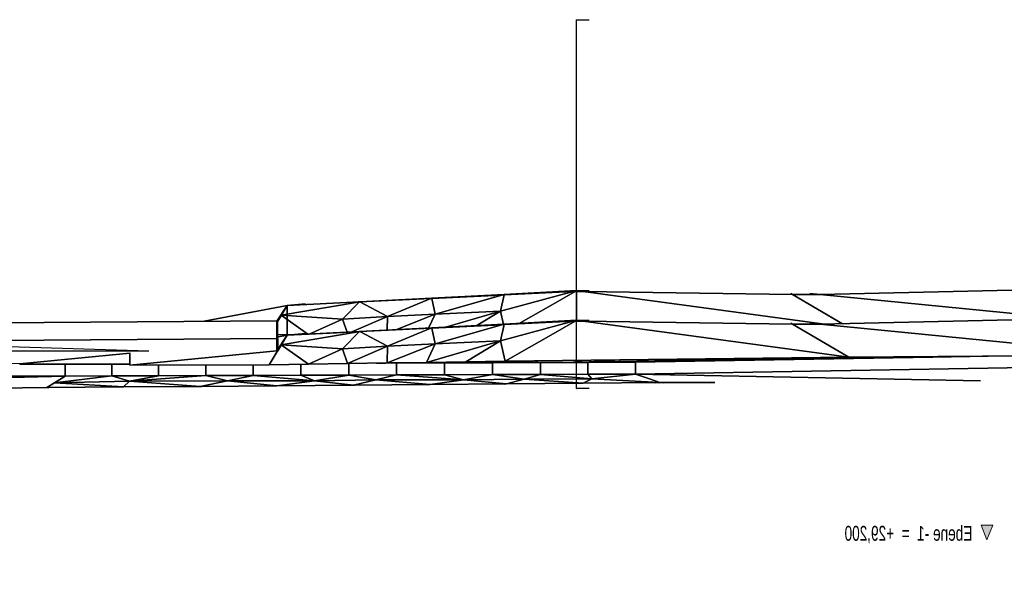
# Model space of a CAD drawing. Extents: x -805 to 3526, y -961 to 1039.
# Tile 15 of 256: x -782.17 to -775.53, y 29 to 32.71. Entities that reach past the tile are written whole.
import ezdxf

# ---------------------------------------------------------------- set-up
doc = ezdxf.new("R2010")
doc.units = 0
doc.layers.get('0').update_dxf_attribs({"color": 251})
doc.layers.add('A-FLOR-LEVL', color=51, linetype='Continuous', lineweight=5)
for name, color, linetype in [('Block 1 cm', 251, 'Continuous'), ('Schnit 1 N', 251, 'Continuous'), ('Schnitt 1', 251, 'Continuous')]:
    doc.layers.add(name, color=color, linetype=linetype)
doc.styles.add('Arial Narrow', font='ARIALN.TTF', dxfattribs={"width": 0.8, "height": 100})

# ---------------------------------------------------------------- blocks, each defined once
blk = doc.blocks.new('Ebene - Allgemein-1046862-Schnitt 1')
at = {"layer": 'A-FLOR-LEVL'}
blk.add_hatch(color=256, dxfattribs=at).paths.add_polyline_path([(59400.4, 34427.3), (59360.7, 34329.1), (59321, 34427.3)])
at = {"layer": 'A-FLOR-LEVL', "lineweight": 9}
for p, q in [((59400.4, 34427.3), (59321, 34427.3)), ((59321, 34427.3), (59360.7, 34329.1)), ((59360.7, 34329.1), (59400.4, 34427.3))]:
    blk.add_line(p, q, dxfattribs=at)
blk = doc.blocks.new('Schnitt 1 cm')
at = {"layer": 'Schnitt 1'}
for p, q in [((41, -0.6572), (40.9149, -0.6572)), ((41, -2.4829), (41, -0.6572)), ((41.0022, -0.6572), (41, -0.6572)), ((39.3579, -2.5096), (37.7956, -2.4747)), ((39.4278, -2.5028), (39.3579, -2.5096)), ((39.3579, -2.5096), (39.4278, -2.5028)), ((39.5441, -2.5087), (39.3579, -2.5096)), ((40.9548, -2.489), (39.5441, -2.5087)), ((39.5441, -2.5087), (39.5552, -2.5022)), ((39.5552, -2.5022), (39.5441, -2.5087)), ((40.9149, -2.4832), (41, -2.4829)), ((41, -2.4829), (40.9149, -2.4832)), ((41, -2.4829), (40.9548, -2.489)), ((40.9548, -2.489), (41, -2.4829)), ((41.0105, -2.4889), (40.9548, -2.489)), ((41, -2.4829), (41.0218, -2.4833)), ((41.0241, -2.4893), (41, -2.4829)), ((41, -2.4829), (41.0105, -2.4889)), ((41, -2.4829), (41.0241, -2.4893)), ((41.4877, -2.5079), (41, -2.4829)), ((41.0105, -2.4889), (41, -2.4829)), ((41.0218, -2.4833), (41, -2.4829)), ((41, -2.4829), (41.4877, -2.5079)), ((41, -2.4889), (41, -2.6829)), ((41, -2.6829), (41, -2.4889)), ((41, -2.6829), (41, -2.4889)), ((41.0241, -2.4893), (41.0105, -2.4889)), ((41.4886, -2.5119), (41.0241, -2.4893)), ((41.5037, -2.5124), (41.4877, -2.5079)), ((41.4877, -2.5079), (41.4886, -2.5119)), ((41.9754, -2.5329), (41.4877, -2.5079)), ((41.4877, -2.5079), (41.5037, -2.5124)), ((41.4886, -2.5119), (41.4877, -2.5079)), ((41.4877, -2.5079), (41.9754, -2.5329)), ((41.5037, -2.5124), (41.4886, -2.5119)), ((41.9749, -2.5354), (41.5037, -2.5124)), ((41.9754, -2.5329), (41.9749, -2.5354)), ((41.9749, -2.5354), (41.9754, -2.5329)), ((41.9822, -2.5357), (41.9749, -2.5354)), ((41.9822, -2.5357), (41.9754, -2.5329)), ((42.4632, -2.5579), (41.9754, -2.5329)), ((41.9754, -2.5329), (41.9822, -2.5357)), ((41.9754, -2.5329), (42.4632, -2.5579)), ((42.4609, -2.5591), (41.9822, -2.5357)), ((42.4632, -2.5579), (42.4609, -2.5591)), ((42.4609, -2.5591), (42.4632, -2.5579)), ((42.4645, -2.5592), (42.4609, -2.5591)), ((42.9509, -2.5829), (42.4632, -2.5579)), ((42.4632, -2.5579), (42.4731, -2.5595)), ((42.4645, -2.5592), (42.4632, -2.5579)), ((42.4731, -2.5595), (42.4632, -2.5579)), ((42.4632, -2.5579), (42.4645, -2.5592)), ((42.4632, -2.5579), (42.9509, -2.5829)), ((42.4731, -2.5595), (42.4645, -2.5592)), ((42.951, -2.583), (42.4731, -2.5595)), ((42.8274, -2.5726), (42.9509, -2.5829)), ((42.9509, -2.5829), (42.8274, -2.5726)), ((42.9509, -2.5829), (42.9519, -2.583)), ((42.9519, -2.583), (42.9509, -2.5829)), ((42.9509, -2.5829), (42.951, -2.583)), ((42.951, -2.583), (42.9509, -2.5829)), ((42.9509, -2.583), (42.9509, -2.7829)), ((42.9509, -2.7829), (42.9509, -2.583)), ((42.951, -2.583), (43.0153, -2.689)), ((43.0153, -2.689), (42.951, -2.583)), ((42.9519, -2.583), (42.951, -2.583)), ((43.021, -2.6896), (42.9519, -2.583)), ((37.7956, -2.6747), (39.3579, -2.7096)), ((39.3579, -2.7096), (39.4278, -2.7028)), ((39.4278, -2.7028), (39.3579, -2.7096)), ((39.3579, -2.7096), (39.5441, -2.7087)), ((39.5441, -2.7087), (40.9548, -2.689)), ((39.5552, -2.7022), (39.5441, -2.7087)), ((39.5441, -2.7087), (39.5552, -2.7022)), ((41, -2.6829), (40.9149, -2.6832)), ((40.9149, -2.6832), (41, -2.6829)), ((40.9548, -2.689), (41, -2.6829)), ((41, -2.6829), (40.9548, -2.689)), ((40.9548, -2.689), (41.0105, -2.6889)), ((41.0218, -2.6833), (41, -2.6829)), ((41.0105, -2.6889), (41, -2.6829)), ((41, -2.6829), (41.0241, -2.6893)), ((41.0241, -2.6893), (41, -2.6829)), ((41, -2.6829), (41.4877, -2.7079)), ((41, -2.6829), (41.0105, -2.6889)), ((41.4877, -2.7079), (41, -2.6829)), ((41, -2.6829), (41.0218, -2.6833)), ((41, -3.1429), (41, -2.6889)), ((41.0105, -2.6889), (41.0241, -2.6893)), ((41.0241, -2.6893), (41.4886, -2.7119)), ((41.4886, -2.7119), (41.4877, -2.7079)), ((41.4877, -2.7079), (41.5037, -2.7124)), ((41.5037, -2.7124), (41.4877, -2.7079)), ((41.4877, -2.7079), (41.9754, -2.7329)), ((41.4877, -2.7079), (41.4886, -2.7119)), ((41.9754, -2.7329), (41.4877, -2.7079)), ((41.4886, -2.7119), (41.5037, -2.7124)), ((41.5037, -2.7124), (41.9749, -2.7354)), ((43.0151, -2.8053), (43.0153, -2.689)), ((43.0153, -2.689), (43.021, -2.6896)), ((43.021, -2.6896), (43.0153, -2.689)), ((43.3167, -2.6854), (43.0182, -2.6853)), ((43.0184, -2.6856), (43.021, -2.6859)), ((43.021, -2.6859), (43.0207, -2.8059)), ((45.9034, -2.7057), (43.021, -2.6859)), ((43.021, -2.8896), (43.021, -2.6896)), ((41.9749, -2.7354), (41.9754, -2.7329)), ((41.9754, -2.7329), (41.9749, -2.7354)), ((41.9749, -2.7354), (41.9822, -2.7357)), ((41.9754, -2.7329), (41.9822, -2.7357)), ((41.9754, -2.7329), (42.4632, -2.7579)), ((41.9822, -2.7357), (41.9754, -2.7329)), ((42.4632, -2.7579), (41.9754, -2.7329)), ((41.9822, -2.7357), (42.4609, -2.7591)), ((42.4609, -2.7591), (42.4632, -2.7579)), ((42.4632, -2.7579), (42.4609, -2.7591)), ((42.4609, -2.7591), (42.4645, -2.7592)), ((42.4731, -2.7595), (42.4632, -2.7579)), ((42.4632, -2.7579), (42.9509, -2.7829)), ((42.4632, -2.7579), (42.4645, -2.7592)), ((42.4645, -2.7592), (42.4632, -2.7579)), ((42.4632, -2.7579), (42.4731, -2.7595)), ((42.9509, -2.7829), (42.4632, -2.7579)), ((42.4645, -2.7592), (42.4731, -2.7595)), ((42.4731, -2.7595), (42.951, -2.783)), ((42.9509, -2.7829), (42.8274, -2.7726)), ((42.8274, -2.7726), (42.9509, -2.7829)), ((42.9519, -2.783), (42.9509, -2.7829)), ((42.951, -2.783), (42.9509, -2.7829)), ((42.9509, -2.7829), (42.9519, -2.783)), ((42.9509, -2.7829), (42.951, -2.783)), ((43.0153, -2.889), (42.951, -2.783)), ((42.951, -2.783), (43.0153, -2.889)), ((42.951, -2.783), (42.9519, -2.783)), ((42.9519, -2.783), (43.021, -2.8896)), ((43.0207, -2.8059), (43.0151, -2.8053)), ((43.0153, -2.8053), (43.0153, -2.8809)), ((43.0153, -2.8809), (43.0153, -2.8053)), ((43.021, -2.8059), (45.9032, -2.8257)), ((43.021, -2.8896), (43.0153, -2.889)), ((43.0153, -2.889), (43.021, -2.8896)), ((40.9149, -3.1429), (41, -3.1429)), ((41.0022, -3.1429), (41, -3.1429))]:
    blk.add_line(p, q, dxfattribs=at)
at = {"layer": 'Schnitt 1', "lineweight": 9, "xscale": 0.001, "yscale": 0.001, "zscale": 0.001}
blk.add_blockref('Ebene - Allgemein-1046862-Schnitt 1', (-21.1276, -38.4915), dxfattribs=at)
at = {"layer": 'Schnitt 1', "insert": (38.3317, -4.0682), "char_height": 0.1, "width": 1.083881, "attachment_point": 1, "style": 'Arial Narrow'}
blk.add_mtext('Ebene -1  =  +29,200', dxfattribs=at)
blk = doc.blocks.new('Schnitt 1 N')
at = {"layer": 'Schnit 1 N'}
for p, q in [((-32623.7, -5699.1), (-34186, -5734)), ((-36810.3, -5760.1), (-37288.9, -5783.5)), ((-37102.4, -5881.2), (-36810.3, -5760.1)), ((-36810.3, -5760.1), (-37102.4, -5881.2)), ((-36803, -5759.8), (-36810.3, -5760.1)), ((-36331.7, -5736.8), (-36803, -5759.8)), ((-36803, -5759.8), (-36781.2, -5865.7)), ((-36781.2, -5865.7), (-36803, -5759.8)), ((-36781.2, -5865.7), (-36331.7, -5736.8)), ((-36331.7, -5736.8), (-36781.2, -5865.7)), ((-36341.8, -5845.4), (-35852.1, -5713.8)), ((-35852.1, -5713.8), (-36341.8, -5845.4)), ((-36316.7, -5736.3), (-36341.8, -5845.4)), ((-36341.8, -5845.4), (-36316.7, -5736.3)), ((-36316.7, -5736.3), (-36331.7, -5736.8)), ((-35852.1, -5713.8), (-36316.7, -5736.3)), ((-35838.6, -5713.3), (-35986.9, -5798.5)), ((-35986.9, -5798.5), (-35838.6, -5713.3)), ((-35838.6, -5713.3), (-35852.1, -5713.8)), ((-35782.9, -5713.4), (-35838.6, -5713.3)), ((-35782.9, -5713.4), (-34156.4, -5933.3)), ((-34156.4, -5933.3), (-35782.9, -5713.4)), ((-34372.2, -5733.1), (-35782.9, -5713.4)), ((-34035.4, -5930.6), (-34372.2, -5733.1)), ((-34186, -5734), (-34372.2, -5733.1)), ((-34372.2, -5733.1), (-34035.4, -5930.6)), ((-34186, -5734), (-32475.8, -5900.3)), ((-32475.8, -5900.3), (-34186, -5734)), ((-37780, -5807.5), (-38338.1, -5913.7)), ((-38338.1, -5913.7), (-37780, -5807.5)), ((-37780, -5807.5), (-37849.1, -5914)), ((-37301.2, -5784), (-37818.9, -5872.9)), ((-37818.9, -5872.9), (-37301.2, -5784)), ((-37779.1, -5807.4), (-37818.9, -5872.9)), ((-37818.9, -5872.9), (-37779.1, -5807.4)), ((-37779.1, -5807.4), (-37780, -5807.5)), ((-37301.2, -5784), (-37779.1, -5807.4)), ((-37405.9, -5899.1), (-37292.6, -5783.6)), ((-37292.6, -5783.6), (-37405.9, -5899.1)), ((-37292.6, -5783.6), (-37301.2, -5784)), ((-37288.9, -5783.5), (-37292.6, -5783.6)), ((-37288.9, -5783.5), (-37102.4, -5881.2)), ((-37102.4, -5881.2), (-37288.9, -5783.5)), ((-35986.9, -5798.5), (-36218.8, -5931.6)), ((-36218.8, -5931.6), (-35986.9, -5798.5)), ((-37818.9, -5872.9), (-37849, -5922.5)), ((-37849, -5922.5), (-37818.9, -5872.9)), ((-37818.9, -5872.9), (-37639, -6000.6)), ((-37405.9, -5899.1), (-37818.9, -5872.9)), ((-37818.9, -5872.9), (-37405.9, -5899.1)), ((-37639, -6000.6), (-37818.9, -5872.9)), ((-37631.2, -6000.2), (-37405.9, -5899.1)), ((-37405.9, -5899.1), (-37631.2, -6000.2)), ((-37102.4, -5881.2), (-37405.9, -5899.1)), ((-37405.9, -5899.1), (-37102.4, -5881.2)), ((-37405.9, -5899.1), (-37375.3, -5987.6)), ((-37375.3, -5987.6), (-37405.9, -5899.1)), ((-37342.4, -5986), (-37102.4, -5881.2)), ((-37102.4, -5881.2), (-37342.4, -5986)), ((-37102.4, -5881.2), (-37105.3, -5974.5)), ((-37105.3, -5974.5), (-37102.4, -5881.2)), ((-37102.4, -5881.2), (-36781.2, -5865.7)), ((-36781.2, -5865.7), (-37102.4, -5881.2)), ((-37047.5, -5971.7), (-36781.2, -5865.7)), ((-36781.2, -5865.7), (-37047.5, -5971.7)), ((-36781.2, -5865.7), (-36825.8, -5960.8)), ((-36825.8, -5960.8), (-36781.2, -5865.7)), ((-36341.8, -5845.4), (-36781.2, -5865.7)), ((-36781.2, -5865.7), (-36341.8, -5845.4)), ((-36341.8, -5845.4), (-36719, -5955.7)), ((-36719, -5955.7), (-36341.8, -5845.4)), ((-36505.5, -5945.3), (-36341.8, -5845.4)), ((-36341.8, -5845.4), (-36505.5, -5945.3)), ((-36320.5, -5936.5), (-36341.8, -5845.4)), ((-36341.8, -5845.4), (-36320.5, -5936.5)), ((-34186, -5934), (-32623.7, -5899.1)), ((-37849, -5910.3), (-40731.5, -5930.1)), ((-37849.1, -5914), (-37849.1, -6114)), ((-37849, -5914), (-37849, -5910.3)), ((-37848.8, -6030.3), (-37849, -5914)), ((-37288.9, -5983.5), (-36810.3, -5960.1)), ((-36810.3, -5960.1), (-37102.4, -6081.2)), ((-37102.4, -6081.2), (-36810.3, -5960.1)), ((-36810.3, -5960.1), (-36803, -5959.8)), ((-36803, -5959.8), (-36331.7, -5936.8)), ((-36781.2, -6065.7), (-36803, -5959.8)), ((-36803, -5959.8), (-36781.2, -6065.7)), ((-36331.7, -5936.8), (-36781.2, -6065.7)), ((-36781.2, -6065.7), (-36331.7, -5936.8)), ((-35852.1, -5913.8), (-36341.8, -6045.4)), ((-36341.8, -6045.4), (-35852.1, -5913.8)), ((-36341.8, -6045.4), (-36316.7, -5936.3)), ((-36316.7, -5936.3), (-36341.8, -6045.4)), ((-36331.7, -5936.8), (-36316.7, -5936.3)), ((-36316.7, -5936.3), (-35852.1, -5913.8)), ((-35986.9, -5998.5), (-35838.6, -5913.3)), ((-35838.6, -5913.3), (-35986.9, -5998.5)), ((-35852.1, -5913.8), (-35838.6, -5913.3)), ((-35838.6, -5913.3), (-35782.9, -5913.4)), ((-33993.1, -6155.4), (-35782.9, -5913.4)), ((-35782.9, -5913.4), (-34372.2, -5933.1)), ((-35782.9, -5913.4), (-33993.1, -6155.4)), ((-34372.2, -5933.1), (-33993.1, -6155.4)), ((-34372.2, -5933.1), (-34186, -5934)), ((-33993.1, -6155.4), (-34372.2, -5933.1)), ((-32051.4, -6141.6), (-34186, -5934)), ((-34186, -5934), (-32051.4, -6141.6)), ((-40731.3, -6050.1), (-37848.8, -6030.3)), ((-37849.1, -6114), (-37780, -6007.5)), ((-37694.3, -6003.3), (-37848.8, -6005.5)), ((-37848.8, -6005.5), (-37694.3, -6003.3)), ((-37848.8, -6005.5), (-37694.3, -6003.3)), ((-37694.3, -6003.3), (-37848.8, -6005.5)), ((-37848.8, -6020.6), (-37780, -6007.5)), ((-37780, -6007.5), (-37848.8, -6020.6)), ((-37818.9, -6072.9), (-37301.2, -5984)), ((-37301.2, -5984), (-37818.9, -6072.9)), ((-37818.9, -6072.9), (-37779.1, -6007.4)), ((-37779.1, -6007.4), (-37818.9, -6072.9)), ((-37780, -6007.5), (-37779.1, -6007.4)), ((-37779.1, -6007.4), (-37301.2, -5984)), ((-37292.6, -5983.6), (-37405.9, -6099.1)), ((-37405.9, -6099.1), (-37292.6, -5983.6)), ((-37301.2, -5984), (-37292.6, -5983.6)), ((-37292.6, -5983.6), (-37288.9, -5983.5)), ((-37102.4, -6081.2), (-37288.9, -5983.5)), ((-37288.9, -5983.5), (-37102.4, -6081.2)), ((-36309.4, -6183.6), (-35986.9, -5998.5)), ((-35986.9, -5998.5), (-36309.4, -6183.6)), ((-40022.1, -6072.3), (-38712.8, -6113.1)), ((-37899.9, -6206.2), (-37818.9, -6072.9)), ((-37818.9, -6072.9), (-37899.9, -6206.2)), ((-37636.3, -6202.4), (-37818.9, -6072.9)), ((-37818.9, -6072.9), (-37405.9, -6099.1)), ((-37405.9, -6099.1), (-37818.9, -6072.9)), ((-37818.9, -6072.9), (-37636.3, -6202.4)), ((-37405.9, -6099.1), (-37636.3, -6202.4)), ((-37636.3, -6202.4), (-37405.9, -6099.1)), ((-37405.9, -6099.1), (-37102.4, -6081.2)), ((-37102.4, -6081.2), (-37405.9, -6099.1)), ((-37371.5, -6198.7), (-37405.9, -6099.1)), ((-37405.9, -6099.1), (-37371.5, -6198.7)), ((-37102.4, -6081.2), (-37371.5, -6198.7)), ((-37371.5, -6198.7), (-37102.4, -6081.2)), ((-36781.2, -6065.7), (-37105.9, -6194.9)), ((-37105.9, -6194.9), (-36781.2, -6065.7)), ((-37105.9, -6194.9), (-37102.4, -6081.2)), ((-37102.4, -6081.2), (-37105.9, -6194.9)), ((-36781.2, -6065.7), (-37102.4, -6081.2)), ((-37102.4, -6081.2), (-36781.2, -6065.7)), ((-36840, -6191.2), (-36341.8, -6045.4)), ((-36341.8, -6045.4), (-36840, -6191.2)), ((-36840, -6191.2), (-36781.2, -6065.7)), ((-36781.2, -6065.7), (-36840, -6191.2)), ((-36781.2, -6065.7), (-36341.8, -6045.4)), ((-36341.8, -6045.4), (-36781.2, -6065.7)), ((-36341.8, -6045.4), (-36574.4, -6187.4)), ((-36574.4, -6187.4), (-36341.8, -6045.4)), ((-36341.8, -6045.4), (-36309.4, -6183.6)), ((-36309.4, -6183.6), (-36341.8, -6045.4)), ((-38712.8, -6114.5), (-42228.4, -6120.3)), ((-42228.4, -6120.3), (-39582.4, -6198.9)), ((-41003.1, -6116.3), (-38729.2, -6112.6)), ((-39582.7, -6201.3), (-38840.3, -6129.2)), ((-38840.3, -6129.2), (-39582.7, -6201.3)), ((-38840.3, -6209.2), (-37849.1, -6114)), ((-37849.1, -6114), (-38840.3, -6209.2)), ((-38840.3, -6126.8), (-38840.3, -6129.2)), ((-38840.3, -6129.2), (-38840.3, -6126.8)), ((-38840.3, -6126.8), (-38840.3, -6209.2)), ((-38840.3, -6209.2), (-38840.3, -6126.8)), ((-33993.1, -6155.4), (-36309.4, -6183.6)), ((-36309.4, -6183.6), (-33993.1, -6155.4)), ((-35779.3, -6189.9), (-33993.2, -6155.4)), ((-33993.2, -6155.4), (-35779.3, -6189.9)), ((-33993.2, -6155.4), (-35779.3, -6189.9)), ((-35779.3, -6189.9), (-33993.2, -6155.4)), ((-35431.6, -6189.9), (-33881.9, -6154.6)), ((-33881.9, -6154.6), (-35431.6, -6189.9)), ((-33425.9, -6155.2), (-35431.6, -6189.9)), ((-35431.6, -6189.9), (-33425.9, -6155.2)), ((-32051.4, -6141.6), (-33993.1, -6155.4)), ((-33993.1, -6155.4), (-32051.4, -6141.6)), ((-33052, -6148.7), (-33425.9, -6155.2)), ((-33425.9, -6155.2), (-33052, -6148.7)), ((-39582.8, -6203.4), (-39582.8, -6198.9)), ((-39275.2, -6202.9), (-39582.8, -6203.2)), ((-39582.8, -6203.2), (-39275.2, -6202.9)), ((-39582.7, -6201.3), (-39582.7, -6198.9)), ((-39582.7, -6198.9), (-39582.7, -6201.3)), ((-39582.7, -6201.3), (-38840.3, -6202.8)), ((-39275.2, -6202.9), (-39582.7, -6201.3)), ((-39582.7, -6201.3), (-39275.2, -6202.9)), ((-38840.3, -6202.8), (-39582.7, -6201.3)), ((-38840.3, -6202.8), (-39582.7, -6201.3)), ((-39582.7, -6201.3), (-38840.3, -6202.8)), ((-39275.2, -6202.9), (-39074.5, -6202.9)), ((-39074.5, -6202.9), (-39275.2, -6202.9)), ((-39275.2, -6202.9), (-39275.2, -6282.9)), ((-39275.2, -6282.9), (-39275.2, -6202.9)), ((-39074.5, -6202.9), (-38840.3, -6202.9)), ((-38840.3, -6202.9), (-39074.5, -6202.9)), ((-38962.4, -6202.9), (-38962.4, -6281.8)), ((-38962.4, -6281.8), (-38962.4, -6202.9)), ((-37899.9, -6206.2), (-38840.3, -6209.2)), ((-38840.3, -6209.2), (-37899.9, -6206.2)), ((-38646.8, -6280.7), (-38646.8, -6208.6)), ((-38646.8, -6208.6), (-38646.8, -6280.7)), ((-38328.8, -6207.6), (-38328.8, -6279.6)), ((-38328.8, -6279.6), (-38328.8, -6207.6)), ((-38008.8, -6278.5), (-38008.8, -6206.6)), ((-38008.8, -6206.6), (-38008.8, -6278.5)), ((-37636.3, -6202.4), (-37899.9, -6206.2)), ((-37899.9, -6206.2), (-37636.3, -6202.4)), ((-37687.2, -6277.5), (-37687.2, -6203.2)), ((-37687.2, -6203.2), (-37687.2, -6277.5)), ((-37371.5, -6198.7), (-37636.3, -6202.4)), ((-37636.3, -6202.4), (-37371.5, -6198.7)), ((-37105.9, -6194.9), (-37371.5, -6198.7)), ((-37371.5, -6198.7), (-37105.9, -6194.9)), ((-37364.5, -6198.6), (-37364.5, -6276.4)), ((-37364.5, -6276.4), (-37364.5, -6198.6)), ((-37176.7, -6195.9), (-37117.5, -6195.7)), ((-37117.5, -6195.7), (-37176.7, -6195.9)), ((-37117.5, -6195.7), (-37176.7, -6195.9)), ((-37176.7, -6195.9), (-37117.5, -6195.7)), ((-37118.7, -6195.1), (-37117.5, -6195.7)), ((-37117.5, -6195.7), (-37118.7, -6195.1)), ((-37117.5, -6195.7), (-36782.3, -6194.2)), ((-36782.3, -6194.2), (-37117.5, -6195.7)), ((-36782.3, -6194.2), (-37117.5, -6195.7)), ((-37117.5, -6195.7), (-36782.3, -6194.2)), ((-37117.5, -6195.7), (-36893.7, -6194.8)), ((-36893.7, -6194.8), (-37117.5, -6195.7)), ((-37117.5, -6195.7), (-37115.1, -6195.1)), ((-37115.1, -6195.1), (-37117.5, -6195.7)), ((-36840, -6191.2), (-37105.9, -6194.9)), ((-37105.9, -6194.9), (-36840, -6191.2)), ((-37041.2, -6195.3), (-37041.2, -6275.3)), ((-37041.2, -6275.3), (-37041.2, -6195.3)), ((-36893.7, -6194.8), (-36315.5, -6192.6)), ((-36315.5, -6192.6), (-36893.7, -6194.8)), ((-36893.7, -6194.8), (-36782.3, -6194.2)), ((-36782.3, -6194.2), (-36893.7, -6194.8)), ((-36717.7, -6194.2), (-36893.7, -6194.8)), ((-36893.7, -6194.8), (-36717.7, -6194.2)), ((-36574.4, -6187.4), (-36840, -6191.2)), ((-36840, -6191.2), (-36574.4, -6187.4)), ((-36782.3, -6194.2), (-36795, -6190.5)), ((-36795, -6190.5), (-36782.3, -6194.2)), ((-36772.9, -6190.2), (-36782.3, -6194.2)), ((-36782.3, -6194.2), (-36772.9, -6190.2)), ((-36782.3, -6194.2), (-36315.5, -6192.6)), ((-36315.5, -6192.6), (-36782.3, -6194.2)), ((-36782.3, -6194.2), (-36447.3, -6192.8)), ((-36447.3, -6192.8), (-36782.3, -6194.2)), ((-36447.3, -6192.8), (-36782.3, -6194.2)), ((-36782.3, -6194.2), (-36447.3, -6192.8)), ((-36315.5, -6192.6), (-36717.7, -6194.2)), ((-36717.7, -6194.2), (-36315.5, -6192.6)), ((-36394.6, -6193.1), (-36717.7, -6194.2)), ((-36717.7, -6194.2), (-36394.6, -6193.1)), ((-36717.7, -6274.2), (-36717.7, -6193.9)), ((-36717.7, -6193.9), (-36717.7, -6274.2)), ((-36309.4, -6183.6), (-36574.4, -6187.4)), ((-36574.4, -6187.4), (-36309.4, -6183.6)), ((-36447.3, -6192.8), (-36485.4, -6186.1)), ((-36485.4, -6186.1), (-36447.3, -6192.8)), ((-36447.3, -6192.8), (-36440.1, -6185.5)), ((-36440.1, -6185.5), (-36447.3, -6192.8)), ((-36447.3, -6192.8), (-36112.8, -6191.3)), ((-36112.8, -6191.3), (-36447.3, -6192.8)), ((-36112.8, -6191.3), (-36447.3, -6192.8)), ((-36447.3, -6192.8), (-36112.8, -6191.3)), ((-36447.3, -6192.8), (-36315.5, -6192.6)), ((-36315.5, -6192.6), (-36447.3, -6192.8)), ((-36072.2, -6192), (-36394.6, -6193.1)), ((-36394.6, -6193.1), (-36072.2, -6192)), ((-36394.6, -6193.1), (-36315.5, -6192.6)), ((-36315.5, -6192.6), (-36394.6, -6193.1)), ((-36394.6, -6192.9), (-36394.6, -6273.1)), ((-36394.6, -6273.1), (-36394.6, -6192.9)), ((-35920.9, -6191.1), (-36315.5, -6192.6)), ((-36315.5, -6192.6), (-35920.9, -6191.1)), ((-36315.5, -6192.6), (-36112.8, -6191.3)), ((-36112.8, -6191.3), (-36315.5, -6192.6)), ((-36315.5, -6192.6), (-36072.2, -6192)), ((-36072.2, -6192), (-36315.5, -6192.6)), ((-36181.5, -6182.1), (-36112.8, -6191.3)), ((-36112.8, -6191.3), (-36181.5, -6182.1)), ((-36112.8, -6191.3), (-36089.6, -6181)), ((-36089.6, -6181), (-36112.8, -6191.3)), ((-36112.8, -6191.3), (-35779.3, -6189.9)), ((-35779.3, -6189.9), (-36112.8, -6191.3)), ((-35779.3, -6189.9), (-36112.8, -6191.3)), ((-36112.8, -6191.3), (-35779.3, -6189.9)), ((-35920.9, -6191.1), (-36112.8, -6191.3)), ((-36112.8, -6191.3), (-35920.9, -6191.1)), ((-35751.1, -6191), (-36072.2, -6192)), ((-36072.2, -6192), (-35751.1, -6191)), ((-36072.2, -6192), (-35920.9, -6191.1)), ((-35920.9, -6191.1), (-36072.2, -6192)), ((-36072.2, -6272), (-36072.2, -6191.7)), ((-36072.2, -6191.7), (-36072.2, -6272)), ((-35779.3, -6189.9), (-35920.9, -6191.1)), ((-35920.9, -6191.1), (-35572.3, -6189.9)), ((-35920.9, -6191.1), (-35779.3, -6189.9)), ((-35572.3, -6189.9), (-35920.9, -6191.1)), ((-35751.1, -6191), (-35920.9, -6191.1)), ((-35920.9, -6191.1), (-35751.1, -6191)), ((-35779.3, -6189.9), (-35851.9, -6178.1)), ((-35851.9, -6178.1), (-35779.3, -6189.9)), ((-35779.3, -6189.9), (-35534.7, -6174.2)), ((-35534.7, -6174.2), (-35779.3, -6189.9)), ((-35572.3, -6189.9), (-35779.3, -6189.9)), ((-35779.3, -6189.9), (-35572.3, -6189.9)), ((-35431.6, -6189.9), (-35751.1, -6191)), ((-35751.1, -6191), (-35431.6, -6189.9)), ((-35572.3, -6189.9), (-35751.1, -6191)), ((-35751.1, -6191), (-35572.3, -6189.9)), ((-35751.1, -6271), (-35751.1, -6190.5)), ((-35751.1, -6190.5), (-35751.1, -6271)), ((-35431.6, -6189.9), (-35572.3, -6189.9)), ((-35572.3, -6189.9), (-35431.6, -6189.9)), ((-35431.6, -6269.9), (-35431.6, -6189.9)), ((-35431.6, -6189.9), (-35431.6, -6269.9)), ((-35431.6, -6269.9), (-31484.3, -6201.6)), ((-31484.3, -6201.6), (-35431.6, -6269.9)), ((-43592.1, -6397), (-39275.2, -6282.9)), ((-39275.2, -6282.9), (-43592.1, -6397)), ((-43042.9, -6287.3), (-39275.2, -6282.9)), ((-39275.2, -6282.9), (-43042.9, -6287.3)), ((-38962.4, -6281.8), (-39347, -6327.6)), ((-39347, -6327.6), (-38962.4, -6281.8)), ((-39347, -6327.6), (-39275.2, -6282.9)), ((-39275.2, -6282.9), (-39347, -6327.6)), ((-39275.2, -6282.9), (-38962.4, -6281.8)), ((-38962.4, -6281.8), (-39275.2, -6282.9)), ((-38962.4, -6281.8), (-38646.8, -6280.7)), ((-38646.8, -6280.7), (-38962.4, -6281.8)), ((-38842.1, -6317), (-38962.4, -6281.8)), ((-38962.4, -6281.8), (-38842.1, -6317)), ((-38842.1, -6317), (-38328.8, -6279.6)), ((-38328.8, -6279.6), (-38842.1, -6317)), ((-38646.8, -6280.7), (-38842.1, -6317)), ((-38842.1, -6317), (-38646.8, -6280.7)), ((-38646.8, -6280.7), (-38328.8, -6279.6)), ((-38328.8, -6279.6), (-38646.8, -6280.7)), ((-38328.8, -6279.6), (-38008.8, -6278.5)), ((-38008.8, -6278.5), (-38328.8, -6279.6)), ((-38328.8, -6279.6), (-38181.7, -6315)), ((-38181.7, -6315), (-38328.8, -6279.6)), ((-38181.7, -6315), (-38008.8, -6278.5)), ((-38008.8, -6278.5), (-38181.7, -6315)), ((-38008.8, -6278.5), (-37687.2, -6277.5)), ((-37687.2, -6277.5), (-38008.8, -6278.5)), ((-37595.7, -6314.9), (-38008.8, -6278.5)), ((-38008.8, -6278.5), (-37595.7, -6314.9)), ((-37687.2, -6277.5), (-37364.5, -6276.4)), ((-37364.5, -6276.4), (-37687.2, -6277.5)), ((-37687.2, -6277.5), (-37595.7, -6314.9)), ((-37595.7, -6314.9), (-37687.2, -6277.5)), ((-37595.7, -6314.9), (-37364.5, -6276.4)), ((-37364.5, -6276.4), (-37595.7, -6314.9)), ((-37364.5, -6276.4), (-37041.2, -6275.3)), ((-37041.2, -6275.3), (-37364.5, -6276.4)), ((-37364.5, -6276.4), (-37181.9, -6309.1)), ((-37181.9, -6309.1), (-37364.5, -6276.4)), ((-37181.9, -6309.1), (-37041.2, -6275.3)), ((-37041.2, -6275.3), (-37181.9, -6309.1)), ((-37041.2, -6275.3), (-36717.7, -6274.2)), ((-36717.7, -6274.2), (-37041.2, -6275.3)), ((-36591, -6308.8), (-37041.2, -6275.3)), ((-37041.2, -6275.3), (-36591, -6308.8)), ((-36717.7, -6274.2), (-36394.6, -6273.1)), ((-36394.6, -6273.1), (-36717.7, -6274.2)), ((-36717.7, -6274.2), (-36591, -6308.8)), ((-36591, -6308.8), (-36717.7, -6274.2)), ((-36591, -6308.8), (-36394.6, -6273.1)), ((-36394.6, -6273.1), (-36591, -6308.8)), ((-36180.3, -6303.3), (-36591, -6308.8)), ((-36591, -6308.8), (-36180.3, -6303.3)), ((-36394.6, -6273.1), (-36072.2, -6272)), ((-36072.2, -6272), (-36394.6, -6273.1)), ((-36394.6, -6273.1), (-36180.3, -6303.3)), ((-36180.3, -6303.3), (-36394.6, -6273.1)), ((-36299.6, -6335.4), (-36180.3, -6303.3)), ((-36180.3, -6303.3), (-36299.6, -6335.4)), ((-36180.3, -6303.3), (-36072.2, -6272)), ((-36072.2, -6272), (-36180.3, -6303.3)), ((-36180.3, -6303.3), (-35724.5, -6301.3)), ((-35724.5, -6301.3), (-36180.3, -6303.3)), ((-35782.9, -6331.2), (-36180.3, -6303.3)), ((-36180.3, -6303.3), (-35782.9, -6331.2)), ((-36072.2, -6272), (-35751.1, -6271)), ((-35751.1, -6271), (-36072.2, -6272)), ((-36072.2, -6272), (-35724.5, -6301.3)), ((-35724.5, -6301.3), (-36072.2, -6272)), ((-35724.5, -6301.3), (-35782.9, -6331.2)), ((-35782.9, -6331.2), (-35724.5, -6301.3)), ((-35751.1, -6271), (-35431.6, -6269.9)), ((-35431.6, -6269.9), (-35751.1, -6271)), ((-35724.5, -6301.3), (-35751.1, -6271)), ((-35751.1, -6271), (-35724.5, -6301.3)), ((-35724.5, -6301.3), (-35431.6, -6269.9)), ((-35431.6, -6269.9), (-35724.5, -6301.3)), ((-35266.1, -6326.9), (-35724.5, -6301.3)), ((-35724.5, -6301.3), (-35266.1, -6326.9)), ((-35336.4, -6302.7), (-35431.6, -6269.9)), ((-35431.6, -6269.9), (-33104.7, -6314.2)), ((-33104.7, -6314.2), (-35431.6, -6269.9)), ((-35431.6, -6269.9), (-35336.4, -6302.7)), ((-35266.1, -6326.9), (-35336.4, -6302.7)), ((-35336.4, -6302.7), (-35266.1, -6326.9)), ((-39924.1, -6365.2), (-39400, -6360.7)), ((-39400, -6360.7), (-39924.1, -6365.2)), ((-39400, -6360.7), (-39347, -6327.6)), ((-39347, -6327.6), (-39400, -6360.7)), ((-39400, -6360.7), (-38883.3, -6356.5)), ((-38883.3, -6356.5), (-39400, -6360.7)), ((-39396.9, -6361.5), (-39400, -6360.7)), ((-39387.3, -6361.5), (-39400, -6360.7)), ((-39400, -6360.7), (-39396.9, -6361.5)), ((-39400, -6360.7), (-39387.3, -6361.5)), ((-39347, -6327.6), (-38842.1, -6317)), ((-38842.1, -6317), (-39347, -6327.6)), ((-38883.3, -6356.5), (-39347, -6327.6)), ((-39347, -6327.6), (-38883.3, -6356.5)), ((-38842.1, -6317), (-38883.3, -6356.5)), ((-38883.3, -6356.5), (-38842.1, -6317)), ((-38883.3, -6356.5), (-38366.5, -6352.3)), ((-38366.5, -6352.3), (-38883.3, -6356.5)), ((-38181.7, -6315), (-38842.1, -6317)), ((-38842.1, -6317), (-38181.7, -6315)), ((-38842.1, -6317), (-38366.5, -6352.3)), ((-38366.5, -6352.3), (-38842.1, -6317)), ((-38367.1, -6353.4), (-38366.5, -6352.3)), ((-38366.5, -6352.3), (-38367.1, -6353.4)), ((-38366.5, -6352.3), (-38181.7, -6315)), ((-38181.7, -6315), (-38366.5, -6352.3)), ((-38366.5, -6352.3), (-37849.8, -6348)), ((-37849.8, -6348), (-38366.5, -6352.3)), ((-38366.5, -6352.3), (-38357.7, -6353.3)), ((-38357.7, -6353.3), (-38366.5, -6352.3)), ((-38181.7, -6315), (-37595.7, -6314.9)), ((-37595.7, -6314.9), (-38181.7, -6315)), ((-37849.8, -6348), (-38181.7, -6315)), ((-38181.7, -6315), (-37849.8, -6348)), ((-37595.7, -6314.9), (-37849.8, -6348)), ((-37849.8, -6348), (-37595.7, -6314.9)), ((-37849.8, -6348), (-37333.1, -6343.8)), ((-37333.1, -6343.8), (-37849.8, -6348)), ((-37181.9, -6309.1), (-37595.7, -6314.9)), ((-37595.7, -6314.9), (-37181.9, -6309.1)), ((-37595.7, -6314.9), (-37333.1, -6343.8)), ((-37333.1, -6343.8), (-37595.7, -6314.9)), ((-37344.9, -6345.3), (-37333.1, -6343.8)), ((-37333.1, -6343.8), (-37344.9, -6345.3)), ((-37333.1, -6343.8), (-37333.5, -6345.2)), ((-37333.5, -6345.2), (-37333.1, -6343.8)), ((-37333.1, -6343.8), (-37181.9, -6309.1)), ((-37181.9, -6309.1), (-37333.1, -6343.8)), ((-37333.1, -6343.8), (-36816.3, -6339.6)), ((-36816.3, -6339.6), (-37333.1, -6343.8)), ((-37322.1, -6345.1), (-37333.1, -6343.8)), ((-37333.1, -6343.8), (-37322.1, -6345.1)), ((-37181.9, -6309.1), (-36591, -6308.8)), ((-36591, -6308.8), (-37181.9, -6309.1)), ((-36816.3, -6339.6), (-37181.9, -6309.1)), ((-37181.9, -6309.1), (-36816.3, -6339.6)), ((-36591, -6308.8), (-36816.3, -6339.6)), ((-36816.3, -6339.6), (-36591, -6308.8)), ((-36816.3, -6339.6), (-36299.6, -6335.4)), ((-36299.6, -6335.4), (-36816.3, -6339.6)), ((-36591, -6308.8), (-36299.6, -6335.4)), ((-36299.6, -6335.4), (-36591, -6308.8)), ((-36299.6, -6335.4), (-36313.3, -6337.1)), ((-36313.3, -6337.1), (-36299.6, -6335.4)), ((-36299.6, -6335.4), (-36299.9, -6337)), ((-36299.9, -6337), (-36299.6, -6335.4)), ((-36299.6, -6335.4), (-35782.9, -6331.2)), ((-35782.9, -6331.2), (-36299.6, -6335.4)), ((-35782.9, -6331.2), (-35266.1, -6326.9)), ((-35266.1, -6326.9), (-35782.9, -6331.2)), ((-35266.1, -6326.9), (-35293.3, -6329)), ((-35293.3, -6329), (-35266.1, -6326.9)), ((-35273.8, -6328.9), (-35266.1, -6326.9)), ((-35266.1, -6326.9), (-35273.8, -6328.9)), ((-35266.1, -6326.9), (-34895.5, -6325.4)), ((-34895.5, -6325.4), (-35266.1, -6326.9)), ((-35265.5, -6328.7), (-35266.1, -6326.9)), ((-35241.8, -6328.4), (-35266.1, -6326.9)), ((-35266.1, -6326.9), (-35265.5, -6328.7)), ((-35266.1, -6326.9), (-35241.8, -6328.4))]:
    blk.add_line(p, q, dxfattribs=at)

msp = doc.modelspace()

# ---------------------------------------------------------------- block references
at = {"color": 251, "xscale": 0.001, "yscale": 0.001, "zscale": 0.001}
msp.add_blockref('Schnitt 1 N', (-742.5891, 36.5878), dxfattribs=at)
at = {"layer": 'Block 1 cm', "color": 251, "xscale": -1}
msp.add_blockref('Schnitt 1 cm', (-737.4172, 33.3634), dxfattribs=at)

doc.saveas('drawing.dxf')
